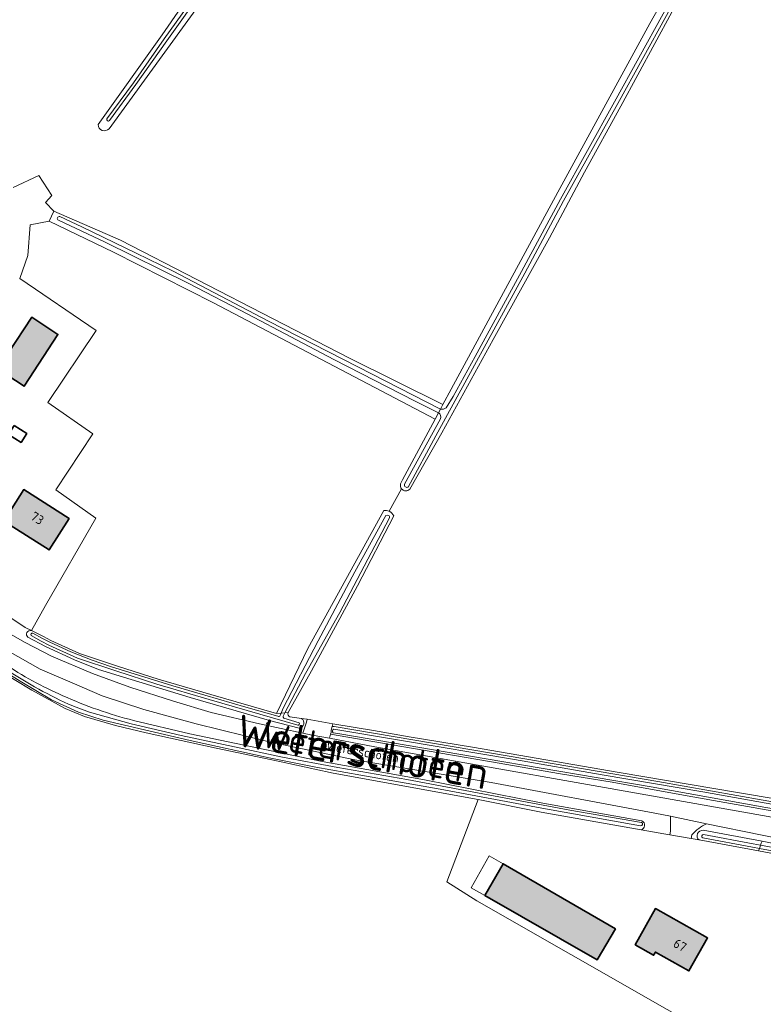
# Model space of a CAD drawing. Header units: metres. Extents: x 200031 to 204075, y 460125 to 464703.
# Tile 60 of 178: x 200391 to 200537, y 463498 to 463691. Entities that reach past the tile are written whole.
import ezdxf
from ezdxf.enums import TextEntityAlignment as Align

# ---------------------------------------------------------------- set-up
doc = ezdxf.new("R2010")
doc.units = ezdxf.units.M
doc.header["$LTSCALE"] = 2
for name, color, linetype, lineweight in [('B-WE-GR-GRAS-GV', 253, 'Continuous', 13), ('B-WE-OG-BEBOUWING-GV', 253, 'Continuous', 35), ('B-WE-OG-BEBOUWING-T18', 253, 'Continuous', 18), ('B-WE-OG-BEBOUWING_LUIFEL-GV', 253, 'Continuous', 18), ('B-WE-OG-BEBOUWING_SCHUUR-GV', 253, 'Continuous', 35), ('B-WE-OG-TERREIN_CULTUURSCHEIDING-GV', 253, 'Continuous', 18), ('B-WE-OG-TERREIN_ERF-GV', 253, 'Continuous', 18), ('B-WE-OG-TOPOGRAFIE-T18', 250, 'Continuous', 18), ('B-WE-OG-TOPOGRAFIE-T25_2000', 250, 'Continuous', 18), ('B-WE-OG-TOPOGRAFIE-T25_2500', 250, 'Continuous', 18), ('B-WE-OG-WATER-GV', 253, 'Continuous', 18), ('B-WE-OG-WATER_GREPPEL-GV', 253, 'Continuous', 18), ('B-WE-OG-WATER_SLOOT-GV', 253, 'Continuous', 18), ('B-WE-VH-ONVERHARD-GV', 253, 'Continuous', 18), ('B-WE-VH-VERHARDING_ASFALT-GV', 253, 'Continuous', 18), ('B-WE-VH-VERHARDING_BETON-A', 254, 'Continuous', 25), ('B-WE-VH-VERHARDING_OPEN-GV', 253, 'Continuous', 18)]:
    doc.layers.add(name, color=color, linetype=linetype, lineweight=lineweight)
doc.styles.add('NLCS-ISO-M1000-T18', font='NLCS-ISO.ttf', dxfattribs={"height": 1.8})
doc.styles.add('NLCS-ISO-M2000-T25', font='NLCS-ISO.ttf', dxfattribs={"height": 5})
doc.styles.add('NLCS-ISO-M2500-T25', font='NLCS-ISO.ttf', dxfattribs={"height": 6.25})

msp = doc.modelspace()

# ---------------------------------------------------------------- hatches: boundary and pattern name
at = {"layer": 'B-WE-VH-VERHARDING_BETON-A'}
h = msp.add_hatch(color=256, dxfattribs=at)
h.dxf.hatch_style = 1
h.paths.add_polyline_path([(200388.931, 463625.224), (200387.081, 463622.379), (200386.904, 463622.107), (200392.038, 463618.768), (200398.645, 463628.927), (200393.511, 463632.266)])
h = msp.add_hatch(color=256, dxfattribs=at)
h.dxf.hatch_style = 1
h.paths.add_polyline_path([(200400.824, 463592.868), (200391.951, 463598.513), (200388.036, 463592.36), (200396.909, 463586.715)])
h = msp.add_hatch(color=256, dxfattribs=at)
h.dxf.hatch_style = 1
h.paths.add_polyline_path([(200507.84, 463512.491), (200485.797, 463525.228), (200482.206, 463519.019), (200504.248, 463506.437)])
h = msp.add_hatch(color=256, dxfattribs=at)
h.dxf.hatch_style = 1
h.paths.add_polyline_path([(200511.653, 463509.35), (200515.285, 463507.307), (200515.634, 463507.927), (200522.208, 463504.23), (200525.849, 463510.703), (200515.643, 463516.444)])

# ---------------------------------------------------------------- linework, layer by layer
at = {"layer": 'B-WE-GR-GRAS-GV', "flags": 128}
for points in [[(200406.512, 463670.012), (200419.079, 463687.606), (200438.526, 463715.784), (200462.603, 463748.99), (200475.7, 463768.437), (200476.269, 463769.226), (200410.314, 463802.78), (200408.343, 463804.636), (200403.231, 463798.292), (200403.853, 463797.614), (200403.794, 463797.026), (200397.545, 463790.122), (200387.021, 463777.284)], [(200474.008, 463615.162), (200475.642, 463618.204), (200496.5, 463656.788), (200514.538, 463689.817), (200528.408, 463714.374), (200540.22, 463735.669), (200540.775, 463736.044), (200541.24, 463735.984), (200541.415, 463735.861), (200541.998, 463736.939), (200539.942, 463738.422), (200505.419, 463754.678), (200479.222, 463768.042), (200476.626, 463764.335), (200453.343, 463730.733), (200408.668, 463669.192)], [(200518.832, 463692.052), (200508.862, 463673.606), (200501.737, 463660.679), (200494.869, 463647.851), (200483.894, 463627.931), (200473.806, 463609.66), (200467.553, 463598.594)], [(200389.883, 463657.683), (200394.91, 463660.064), (200397.424, 463656.095), (200396.233, 463654.772), (200397.865, 463653.078), (200410.877, 463647.39), (200455.724, 463624.238), (200474.008, 463615.162)], [(200429.133, 463635.087), (200409.554, 463645.008), (200396.939, 463651.094), (200393.198, 463650.373), (200392.753, 463644.347), (200391.166, 463639.849), (200406.115, 463629.663), (200396.684, 463615.55), (200405.503, 463609.42), (200398.271, 463598.476), (200406.042, 463592.9), (200396.201, 463575.798), (200393.49, 463570.913), (200395.803, 463569.735), (200397.292, 463568.977), (200402.843, 463566.421), (200410.288, 463563.96), (200418.279, 463561.371), (200428.568, 463558.39), (200441.471, 463554.65), (200447.57, 463567.418), (200462.491, 463594.41)], [(200465.743, 463599.659), (200466.103, 463600.449), (200472.493, 463612.343), (200429.133, 463635.087)], [(200463.519, 463594.27), (200465.925, 463598.671)], [(200465.925, 463598.671), (200463.519, 463594.27)], [(200464.408, 463593.357), (200457.315, 463579.646), (200448.27, 463563.006), (200443.715, 463554.845)], [(200536.33, 463486.205), (200480.688, 463517.995), (200474.764, 463521.718), (200480.955, 463537.805), (200452.514, 463542.956), (200441.749, 463545.298), (200429.607, 463547.896), (200415.916, 463550.888), (200409.947, 463552.307), (200403.855, 463554.074), (200400.066, 463555.662), (200393.544, 463559.249), (200386.546, 463563.403)], [(200444.06, 463554.012), (200446.372, 463553.688), (200447.457, 463553.536), (200452.465, 463552.621), (200452.837, 463552.553), (200460.465, 463551.332), (200467.406, 463550.112), (200479.84, 463548.052), (200508.521, 463543.094), (200532.091, 463539.128), (200553.449, 463535.542), (200561.669, 463534.06)]]:
    msp.add_lwpolyline(points, dxfattribs=at)
at = {"layer": 'B-WE-GR-GRAS-GV'}
for points in [[(200408.668, 463669.192, -0.6679527), (200406.512, 463670.012)], [(200465.925, 463598.671, -0.246434), (200465.743, 463599.659)], [(200467.553, 463598.594, -0.4565324), (200465.925, 463598.671)], [(200462.491, 463594.41, -0.149162), (200463.519, 463594.27)], [(200463.519, 463594.27, -0.1854086), (200464.408, 463593.357)], [(200443.715, 463554.845, 0.3722344), (200444.06, 463554.012)]]:
    msp.add_lwpolyline(points, format="xyb", dxfattribs=at)
at = {"layer": 'B-WE-OG-BEBOUWING-GV', "flags": 128}
for points in [[(200388.931, 463625.224), (200387.081, 463622.379), (200386.904, 463622.107), (200392.038, 463618.768), (200398.645, 463628.927), (200393.511, 463632.266)], [(200400.824, 463592.868), (200391.951, 463598.513), (200388.036, 463592.36), (200396.909, 463586.715)], [(200507.84, 463512.491), (200485.797, 463525.228), (200482.206, 463519.019), (200504.248, 463506.437)], [(200511.653, 463509.35), (200515.285, 463507.307), (200515.634, 463507.927), (200522.208, 463504.23), (200525.849, 463510.703), (200515.643, 463516.444)]]:
    msp.add_lwpolyline(points, close=True, dxfattribs=at)
at = {"layer": 'B-WE-OG-BEBOUWING_LUIFEL-GV', "flags": 128}
msp.add_lwpolyline([(200479.551, 463520.535), (200482.206, 463519.019), (200485.797, 463525.228), (200483.081, 463526.766)], close=True, dxfattribs=at)
at = {"layer": 'B-WE-OG-BEBOUWING_SCHUUR-GV', "flags": 128}
msp.add_lwpolyline([(200390.065, 463611.07), (200388.962, 463609.342), (200391.441, 463607.759), (200392.544, 463609.487)], close=True, dxfattribs=at)
at = {"layer": 'B-WE-OG-TERREIN_CULTUURSCHEIDING-GV', "flags": 128}
for points in [[(200512.821, 463531.883), (200517.303, 463531.086), (200518.475, 463530.886), (200518.602, 463531.63), (200518.602, 463534.529), (200515.528, 463535.16), (200483.488, 463541.16), (200456.812, 463545.608), (200439.985, 463549.084), (200425.727, 463552.635), (200415.466, 463555.463), (200407.311, 463558.115), (200401.447, 463560.655), (200395.18, 463563.348), (200388.847, 463566.969), (200378.01, 463573.509), (200364.407, 463582.233), (200357.178, 463587.099)], [(200393.49, 463570.913), (200392.267, 463571.536), (200385.981, 463575.67), (200380.107, 463579.389), (200379.642, 463579.649)], [(200379.419, 463576.27), (200384.296, 463573.107), (200392.244, 463568.596), (200397.396, 463565.867), (200405.4, 463562.471), (200412.75, 463559.845), (200421.246, 463557.101), (200428.656, 463554.847), (200438.109, 463552.635), (200446.583, 463550.827), (200447.298, 463552.973), (200447.457, 463553.536), (200446.372, 463553.688)], [(200445.897, 463551.801), (200440.076, 463553.292), (200424.562, 463557.793), (200410.654, 463562.012), (200406.613, 463563.312), (200401.891, 463565.156), (200396.21, 463567.759), (200392.772, 463569.587)], [(200413.455, 463553.302), (200424.469, 463550.663), (200433.528, 463548.797), (200450.379, 463545.231), (200470.454, 463541.678), (200493.571, 463537.088), (200513.007, 463533.632)], [(200560.853, 463530.087), (200561.669, 463534.06), (200553.449, 463535.542), (200532.091, 463539.128), (200508.521, 463543.094), (200479.84, 463548.052), (200467.406, 463550.112), (200460.465, 463551.332), (200452.837, 463552.553), (200452.465, 463552.621), (200452.349, 463552.149), (200452.753, 463552.091), (200483.922, 463546.819), (200516.113, 463541.357), (200541.912, 463536.745), (200560.207, 463533.873), (200560.631, 463533.764)], [(200560.318, 463531.76), (200559.506, 463531.845), (200539.908, 463535.328), (200521.869, 463538.554), (200507.162, 463541.189), (200497.05, 463542.856), (200483.123, 463545.283), (200463.685, 463548.567), (200452.034, 463550.589), (200451.838, 463549.803), (200460.7, 463548.166), (200479.415, 463544.792), (200504.574, 463540.337), (200537.681, 463534.521), (200556.502, 463530.984), (200560.853, 463530.087)], [(200524.98, 463531.782), (200536.506, 463529.688), (200556.321, 463525.768), (200556.125, 463525.156), (200555.967, 463524.66), (200555.917, 463524.505), (200555.749, 463523.98), (200557.414, 463523.664), (200559.09, 463526.164), (200557.694, 463526.623), (200557.133, 463526.807), (200555.919, 463526.994), (200536.521, 463530.847), (200525.632, 463533.084)], [(200522.795, 463530.914), (200522.668, 463530.17), (200524.203, 463529.889)]]:
    msp.add_lwpolyline(points, dxfattribs=at)
at = {"layer": 'B-WE-OG-TERREIN_CULTUURSCHEIDING-GV'}
for points in [[(200392.772, 463569.587, -0.8123412), (200393.49, 463570.913)], [(200388.033, 463564.489, 0.0433592), (200399.612, 463558.149)], [(200399.612, 463558.149, 0.0422634), (200413.455, 463553.302)], [(200446.372, 463553.688, -0.6819138), (200445.897, 463551.801)], [(200513.007, 463533.632, -0.6825575), (200512.821, 463531.883)], [(200525.632, 463533.084, 0.0908829), (200522.795, 463530.914)], [(200524.203, 463529.889, -0.7622077), (200524.98, 463531.782)]]:
    msp.add_lwpolyline(points, format="xyb", dxfattribs=at)
at = {"layer": 'B-WE-OG-TERREIN_ERF-GV', "flags": 128}
for points in [[(200385.981, 463575.67), (200392.267, 463571.536), (200393.49, 463570.913), (200396.201, 463575.798), (200406.042, 463592.9), (200398.271, 463598.476), (200405.503, 463609.42), (200396.684, 463615.55), (200406.115, 463629.663), (200391.166, 463639.849), (200392.753, 463644.347), (200393.198, 463650.373), (200396.939, 463651.094), (200397.865, 463653.078), (200396.233, 463654.772), (200397.424, 463656.095), (200394.91, 463660.064), (200389.883, 463657.683)], [(200540.198, 463492.614), (200541.103, 463494.225), (200545.886, 463501.765), (200550.422, 463509.937), (200557.093, 463523.185), (200557.414, 463523.664), (200555.749, 463523.98), (200535.834, 463527.762), (200524.203, 463529.889), (200522.668, 463530.17), (200518.475, 463530.886), (200517.303, 463531.086), (200512.821, 463531.883), (200493.247, 463535.364), (200480.955, 463537.805), (200474.764, 463521.718), (200480.688, 463517.995), (200536.33, 463486.205), (200537.012, 463488.409)]]:
    msp.add_lwpolyline(points, dxfattribs=at)
for points in [[(200387.081, 463622.379), (200388.931, 463625.224), (200393.511, 463632.266), (200398.645, 463628.927), (200392.038, 463618.768), (200386.904, 463622.107)], [(200396.909, 463586.715), (200388.036, 463592.36), (200391.951, 463598.513), (200400.824, 463592.868)], [(200482.206, 463519.019), (200485.797, 463525.228), (200507.84, 463512.491), (200504.248, 463506.437)], [(200515.634, 463507.927), (200515.285, 463507.307), (200511.653, 463509.35), (200515.643, 463516.444), (200525.849, 463510.703), (200522.208, 463504.23)]]:
    msp.add_lwpolyline(points, close=True, dxfattribs=at)
at = {"layer": 'B-WE-OG-WATER-GV', "flags": 128}
msp.add_lwpolyline([(200462.857, 463593.432), (200456.783, 463582.405), (200449.594, 463568.902), (200442.783, 463555.704), (200442.345, 463554.726), (200443.075, 463554.789), (200447.095, 463562.527), (200453.817, 463574.458), (200461.373, 463588.745), (200463.6, 463592.971)], dxfattribs=at)
at = {"layer": 'B-WE-OG-WATER-GV'}
msp.add_lwpolyline([(200463.6, 463592.971, 0.6351178), (200462.857, 463593.432)], format="xyb", dxfattribs=at)
at = {"layer": 'B-WE-OG-WATER_GREPPEL-GV'}
for points in [[(200393.725, 463570.396, 0.8031812), (200393.433, 463569.969)], [(200442.142, 463554.273, -0.4664295), (200441.713, 463554.132)], [(200442.894, 463553.778, -0.3374277), (200442.746, 463554.155)], [(200445.614, 463552.351, 0.6806626), (200445.867, 463552.811)]]:
    msp.add_lwpolyline(points, format="xyb", dxfattribs=at)
at = {"layer": 'B-WE-OG-WATER_GREPPEL-GV', "flags": 128}
for points in [[(200393.433, 463569.969), (200395.369, 463568.834), (200396.856, 463568.077), (200402.475, 463565.489), (200409.976, 463563.01), (200417.985, 463560.415), (200428.28, 463557.432), (200445.614, 463552.351)], [(200441.713, 463554.132), (200435.431, 463555.911), (200427.415, 463558.269), (200421.162, 463560.062), (200414.65, 463562.125), (200408.974, 463563.853), (200405.349, 463565.127), (200401.202, 463566.741), (200397.034, 463568.649), (200395.655, 463569.377), (200393.725, 463570.396)], [(200443.075, 463554.789), (200442.345, 463554.726), (200442.142, 463554.273)], [(200442.746, 463554.155), (200443.075, 463554.789)], [(200445.867, 463552.811), (200442.894, 463553.778)]]:
    msp.add_lwpolyline(points, dxfattribs=at)
at = {"layer": 'B-WE-OG-WATER_SLOOT-GV', "flags": 128}
for points in [[(200408.668, 463669.192), (200453.343, 463730.733), (200476.626, 463764.335), (200479.222, 463768.042), (200476.269, 463769.226), (200475.7, 463768.437), (200462.603, 463748.99), (200438.526, 463715.784), (200419.079, 463687.606), (200406.512, 463670.012)], [(200408.241, 463671.168), (200413.421, 463678.204), (200419.434, 463686.795), (200426.807, 463697.122), (200433.692, 463706.727), (200441.875, 463718.13), (200449.475, 463729.159), (200458.984, 463742.136), (200467.889, 463754.581), (200476.619, 463767.474)], [(200476.619, 463767.474), (200467.889, 463754.581), (200458.984, 463742.136), (200449.475, 463729.159), (200441.875, 463718.13), (200433.692, 463706.727), (200426.807, 463697.122), (200419.434, 463686.795), (200413.421, 463678.204), (200408.241, 463671.168)], [(200477.133, 463767.126), (200468.399, 463754.226), (200459.487, 463741.772), (200449.982, 463728.799), (200442.383, 463717.773), (200434.197, 463706.365), (200427.312, 463696.76), (200419.942, 463686.437), (200413.926, 463677.842), (200408.741, 463670.8)], [(200408.741, 463670.8), (200413.926, 463677.842), (200419.942, 463686.437), (200427.312, 463696.76), (200434.197, 463706.365), (200442.383, 463717.773), (200449.982, 463728.799), (200459.487, 463741.772), (200468.399, 463754.226), (200477.133, 463767.126)], [(200541.155, 463734.564), (200537.181, 463727.17), (200530.847, 463715.601), (200523.88, 463703.026), (200517.799, 463691.358), (200508.258, 463674.119), (200497.668, 463655.075), (200490.084, 463640.913), (200472.626, 463609.068), (200467.226, 463599.019)], [(200467.226, 463599.019), (200472.626, 463609.068), (200490.084, 463640.913), (200497.668, 463655.075), (200508.258, 463674.119), (200517.799, 463691.358), (200523.88, 463703.026), (200530.847, 463715.601), (200537.181, 463727.17), (200541.155, 463734.564)], [(200467.553, 463598.594), (200473.806, 463609.66), (200483.894, 463627.931), (200494.869, 463647.851), (200501.737, 463660.679), (200508.862, 463673.606), (200518.832, 463692.052), (200528.81, 463710), (200538.906, 463728.088), (200541.621, 463733.393), (200541.913, 463734.486), (200541.832, 463735.151), (200541.675, 463735.677), (200541.415, 463735.861), (200541.24, 463735.984), (200540.775, 463736.044), (200540.22, 463735.669), (200528.408, 463714.374), (200514.538, 463689.817), (200496.5, 463656.788), (200475.642, 463618.204), (200474.008, 463615.162), (200473.53, 463614.272)], [(200474.689, 463614.543), (200476.026, 463616.749), (200480.313, 463624.618), (200489.447, 463641.254), (200497.034, 463655.421), (200507.626, 463674.47), (200517.162, 463691.7), (200523.243, 463703.368), (200530.214, 463715.949), (200536.546, 463727.514), (200540.519, 463734.906)], [(200540.519, 463734.906), (200536.546, 463727.514), (200530.214, 463715.949), (200523.243, 463703.368), (200517.162, 463691.7), (200507.626, 463674.47), (200497.034, 463655.421), (200489.447, 463641.254), (200480.313, 463624.618), (200476.026, 463616.749), (200474.689, 463614.543)], [(200399.03, 463651.991), (200403.318, 463649.997), (200413.962, 463644.831), (200421.189, 463641.285), (200439.879, 463631.493), (200457.354, 463622.565), (200473.53, 463614.272), (200474.008, 463615.162), (200455.724, 463624.238), (200410.877, 463647.39), (200397.865, 463653.078), (200396.939, 463651.094)], [(200473.137, 463613.542), (200473.53, 463614.272), (200457.354, 463622.565), (200439.879, 463631.493), (200421.189, 463641.285), (200413.962, 463644.831), (200403.318, 463649.997), (200399.03, 463651.991)], [(200396.939, 463651.094), (200409.554, 463645.008), (200429.133, 463635.087), (200472.493, 463612.343), (200473.137, 463613.542), (200468.628, 463615.833), (200452.687, 463623.988), (200435.832, 463632.892), (200424.296, 463638.887), (200407.908, 463646.979), (200398.733, 463651.276)], [(200398.733, 463651.276), (200407.908, 463646.979), (200424.296, 463638.887), (200435.832, 463632.892), (200452.687, 463623.988), (200468.628, 463615.833), (200473.137, 463613.542)], [(200473.137, 463613.542), (200472.493, 463612.343), (200466.103, 463600.449), (200465.743, 463599.659)], [(200473.53, 463614.272), (200473.137, 463613.542)], [(200466.513, 463599.551), (200473.579, 463612.367)], [(200473.579, 463612.367), (200466.513, 463599.551)], [(200462.491, 463594.41), (200447.57, 463567.418), (200441.471, 463554.65), (200442.345, 463554.726)], [(200442.345, 463554.726), (200442.783, 463555.704), (200449.594, 463568.902), (200456.783, 463582.405), (200462.857, 463593.432)], [(200463.6, 463592.971), (200461.373, 463588.745), (200453.817, 463574.458), (200447.095, 463562.527), (200443.075, 463554.789), (200443.715, 463554.845), (200448.27, 463563.006), (200457.315, 463579.646), (200464.408, 463593.357)], [(200356.765, 463583.201), (200360.329, 463580.593), (200373.516, 463571.96), (200386.546, 463563.403), (200393.544, 463559.249), (200400.066, 463555.662), (200403.855, 463554.074), (200409.947, 463552.307), (200415.916, 463550.888), (200429.607, 463547.896), (200441.749, 463545.298), (200452.514, 463542.956), (200480.955, 463537.805), (200493.247, 463535.364), (200512.821, 463531.883)], [(200512.738, 463532.664), (200512.702, 463532.671), (200493.387, 463536.106), (200473.473, 463539.869), (200457.988, 463542.615), (200449.15, 463544.178), (200440.028, 463545.968), (200424.568, 463549.373), (200410.589, 463552.638), (200407.51, 463553.331), (200402.653, 463554.901), (200397.421, 463557.314), (200391.247, 463560.982), (200382.603, 463566.333), (200370.732, 463574.203), (200359.519, 463581.607), (200357.567, 463582.909)], [(200357.567, 463582.909), (200359.519, 463581.607), (200370.732, 463574.203), (200382.603, 463566.333), (200391.247, 463560.982), (200397.421, 463557.314), (200402.653, 463554.901), (200407.51, 463553.331), (200410.589, 463552.638), (200424.568, 463549.373), (200440.028, 463545.968), (200449.15, 463544.178), (200457.988, 463542.615), (200473.473, 463539.869), (200493.387, 463536.106), (200512.702, 463532.671), (200512.738, 463532.664)], [(200357.906, 463583.487), (200366.111, 463577.929), (200377.776, 463570.283), (200387.843, 463563.604), (200394.085, 463559.896)], [(200394.085, 463559.896), (200387.843, 463563.604), (200377.776, 463570.283), (200366.111, 463577.929), (200357.906, 463583.487)], [(200442.142, 463554.273), (200442.345, 463554.726), (200441.471, 463554.65), (200428.568, 463558.39), (200418.279, 463561.371), (200410.288, 463563.96), (200402.843, 463566.421), (200397.292, 463568.977), (200395.803, 463569.735), (200393.49, 463570.913)], [(200392.772, 463569.587), (200396.21, 463567.759), (200401.891, 463565.156), (200406.613, 463563.312), (200410.654, 463562.012), (200424.562, 463557.793), (200440.076, 463553.292), (200445.897, 463551.801)], [(200445.614, 463552.351), (200428.28, 463557.432), (200417.985, 463560.415), (200409.976, 463563.01), (200402.475, 463565.489), (200396.856, 463568.077), (200395.369, 463568.834), (200393.433, 463569.969)], [(200393.725, 463570.396), (200395.655, 463569.377), (200397.034, 463568.649), (200401.202, 463566.741), (200405.349, 463565.127), (200408.974, 463563.853), (200414.65, 463562.125), (200421.162, 463560.062), (200427.415, 463558.269), (200435.431, 463555.911), (200441.713, 463554.132)], [(200404.807, 463554.939), (200412.994, 463552.67), (200422.774, 463550.376), (200433.208, 463548.148), (200442.318, 463546.209), (200453.436, 463544.074), (200466.958, 463541.721), (200481.866, 463538.935), (200498.855, 463535.755), (200512.932, 463533.335)], [(200512.932, 463533.335), (200498.855, 463535.755), (200481.866, 463538.935), (200466.958, 463541.721), (200453.436, 463544.074), (200442.318, 463546.209), (200433.208, 463548.148), (200422.774, 463550.376), (200412.994, 463552.67), (200404.807, 463554.939)], [(200513.007, 463533.632), (200493.571, 463537.088), (200470.454, 463541.678), (200450.379, 463545.231), (200433.528, 463548.797), (200424.469, 463550.663), (200413.455, 463553.302)], [(200443.715, 463554.845), (200443.075, 463554.789), (200442.746, 463554.155)], [(200442.894, 463553.778), (200445.867, 463552.811)], [(200446.372, 463553.688), (200444.06, 463554.012)], [(200560.631, 463533.764), (200560.207, 463533.873), (200541.912, 463536.745), (200516.113, 463541.357), (200483.922, 463546.819), (200452.753, 463552.091), (200452.349, 463552.149), (200452.29, 463551.911), (200452.179, 463551.304), (200452.119, 463550.927), (200452.034, 463550.589), (200463.685, 463548.567), (200483.123, 463545.283), (200497.05, 463542.856), (200507.162, 463541.189), (200521.869, 463538.554), (200539.908, 463535.328)], [(200452.695, 463551.604), (200465.56, 463549.469), (200488.021, 463545.625), (200505.234, 463542.681), (200524.951, 463539.308), (200547.892, 463535.191), (200560, 463533.21)], [(200560, 463533.21), (200547.892, 463535.191), (200524.951, 463539.308), (200505.234, 463542.681), (200488.021, 463545.625), (200465.56, 463549.469), (200452.695, 463551.604)], [(200559.875, 463532.413), (200537.279, 463536.278), (200514.78, 463540.286), (200482.476, 463545.811), (200453.848, 463550.652), (200452.546, 463550.862), (200452.54, 463550.863)], [(200452.54, 463550.863), (200452.546, 463550.862), (200453.848, 463550.652), (200482.476, 463545.811), (200514.78, 463540.286)], [(200514.78, 463540.286), (200537.279, 463536.278), (200559.875, 463532.413)], [(200524.203, 463529.889), (200535.834, 463527.762), (200535.994, 463528.222), (200534.619, 463528.479), (200524.934, 463530.287)], [(200524.934, 463530.287), (200534.619, 463528.479), (200535.994, 463528.222), (200536.067, 463528.431), (200536.22, 463528.869)], [(200536.22, 463528.869), (200536.366, 463529.287), (200536.506, 463529.688), (200524.98, 463531.782)], [(200525.059, 463530.953), (200534.743, 463529.144), (200536.22, 463528.869)], [(200536.22, 463528.869), (200534.743, 463529.144), (200525.059, 463530.953)]]:
    msp.add_lwpolyline(points, dxfattribs=at)
at = {"layer": 'B-WE-OG-WATER_SLOOT-GV'}
for points in [[(200408.741, 463670.8, -0.8801528), (200408.241, 463671.168)], [(200408.241, 463671.168, 0.8801528), (200408.741, 463670.8)], [(200406.512, 463670.012, 0.6679527), (200408.668, 463669.192)], [(200398.733, 463651.276, -0.8939161), (200399.03, 463651.991)], [(200399.03, 463651.991, 0.8939161), (200398.733, 463651.276)], [(200473.579, 463612.367, 0.3802905), (200473.137, 463613.542)], [(200473.137, 463613.542, -0.3802905), (200473.579, 463612.367)], [(200473.53, 463614.272, 0.2149893), (200474.689, 463614.543)], [(200474.689, 463614.543, -0.2149893), (200473.53, 463614.272)], [(200465.743, 463599.659, 0.246434), (200465.925, 463598.671)], [(200467.226, 463599.019, -0.6611992), (200466.513, 463599.551)], [(200466.513, 463599.551, 0.6611992), (200467.226, 463599.019)], [(200465.925, 463598.671, 0.4565324), (200467.553, 463598.594)], [(200463.519, 463594.27, 0.149162), (200462.491, 463594.41)], [(200464.408, 463593.357, 0.1854086), (200463.519, 463594.27)], [(200462.857, 463593.432, -0.6351178), (200463.6, 463592.971)], [(200393.49, 463570.913, 0.8123412), (200392.772, 463569.587)], [(200393.433, 463569.969, -0.8031812), (200393.725, 463570.396)], [(200399.612, 463558.149, -0.0433592), (200388.033, 463564.489)], [(200394.085, 463559.896, 0.0166964), (200400.709, 463556.495)], [(200400.709, 463556.495, -0.0166964), (200394.085, 463559.896)], [(200413.455, 463553.302, -0.0422634), (200399.612, 463558.149)], [(200400.709, 463556.495, 0.0105178), (200404.807, 463554.939)], [(200404.807, 463554.939, -0.0105178), (200400.709, 463556.495)], [(200441.713, 463554.132, 0.4664295), (200442.142, 463554.273)], [(200442.746, 463554.155, 0.3374277), (200442.894, 463553.778)], [(200444.06, 463554.012, -0.3722344), (200443.715, 463554.845)], [(200445.897, 463551.801, 0.6819138), (200446.372, 463553.688)], [(200445.867, 463552.811, -0.6806626), (200445.614, 463552.351)], [(200452.54, 463550.863, -0.6180964), (200452.695, 463551.604)], [(200452.695, 463551.604, 0.6180964), (200452.54, 463550.863)], [(200512.932, 463533.335, -0.8539119), (200512.738, 463532.664)], [(200512.738, 463532.664, 0.8539119), (200512.932, 463533.335)], [(200512.821, 463531.883, 0.6825575), (200513.007, 463533.632)], [(200524.98, 463531.782, 0.7622077), (200524.203, 463529.889)], [(200524.934, 463530.287, -0.8477964), (200525.059, 463530.953)], [(200525.059, 463530.953, 0.8477964), (200524.934, 463530.287)]]:
    msp.add_lwpolyline(points, format="xyb", dxfattribs=at)
at = {"layer": 'B-WE-OG-WATER_SLOOT-GV', "flags": 128}
for points in [[(200535.994, 463528.222), (200535.834, 463527.762), (200555.749, 463523.98), (200555.917, 463524.505), (200550.86, 463525.453)], [(200556.125, 463525.156), (200550.985, 463526.119), (200536.22, 463528.869), (200536.067, 463528.431), (200535.994, 463528.222), (200550.86, 463525.453), (200555.917, 463524.505), (200555.967, 463524.66)], [(200536.22, 463528.869), (200550.985, 463526.119), (200556.125, 463525.156), (200556.321, 463525.768), (200536.506, 463529.688), (200536.366, 463529.287)]]:
    msp.add_lwpolyline(points, close=True, dxfattribs=at)
at = {"layer": 'B-WE-VH-ONVERHARD-GV', "flags": 128}
msp.add_lwpolyline([(200452.465, 463552.621), (200447.457, 463553.536), (200447.298, 463552.973), (200446.583, 463550.827), (200448.46, 463550.427), (200451.838, 463549.803), (200452.034, 463550.589), (200452.119, 463550.927), (200452.179, 463551.304), (200452.29, 463551.911), (200452.349, 463552.149)], close=True, dxfattribs=at)
at = {"layer": 'B-WE-VH-VERHARDING_ASFALT-GV', "flags": 128}
for points in [[(200537.681, 463534.521), (200504.574, 463540.337), (200479.415, 463544.792), (200460.7, 463548.166), (200451.838, 463549.803), (200448.46, 463550.427), (200446.583, 463550.827), (200438.109, 463552.635), (200428.656, 463554.847), (200421.246, 463557.101), (200412.75, 463559.845), (200405.4, 463562.471), (200397.396, 463565.867), (200392.244, 463568.596), (200384.296, 463573.107)], [(200388.847, 463566.969), (200395.18, 463563.348), (200401.447, 463560.655), (200407.311, 463558.115), (200415.466, 463555.463), (200425.727, 463552.635), (200439.985, 463549.084), (200456.812, 463545.608), (200483.488, 463541.16), (200515.528, 463535.16), (200518.602, 463534.529), (200525.632, 463533.084), (200536.521, 463530.847), (200555.919, 463526.994)]]:
    msp.add_lwpolyline(points, dxfattribs=at)
at = {"layer": 'B-WE-VH-VERHARDING_OPEN-GV', "flags": 128}
for points in [[(200525.632, 463533.084), (200518.602, 463534.529), (200518.602, 463531.63)], [(200518.602, 463531.63), (200518.475, 463530.886), (200522.668, 463530.17), (200522.795, 463530.914)]]:
    msp.add_lwpolyline(points, dxfattribs=at)
at = {"layer": 'B-WE-VH-VERHARDING_OPEN-GV'}
msp.add_lwpolyline([(200522.795, 463530.914, -0.0908829), (200525.632, 463533.084)], format="xyb", dxfattribs=at)

# ---------------------------------------------------------------- texts
at = {"layer": 'B-WE-OG-BEBOUWING-T18', "style": 'NLCS-ISO-M1000-T18'}
for s, rotation, p in [('73', 327.5, (200394.62, 463592.912)), ('67', 330.6, (200520.458, 463509.278))]:
    msp.add_text(s, height=1.8, rotation=rotation, dxfattribs=at).set_placement(p, align=Align.MIDDLE)
at = {"layer": 'B-WE-OG-TOPOGRAFIE-T18', "style": 'NLCS-ISO-M1000-T18'}
msp.add_text('Weterschoten', height=1.8, rotation=350, dxfattribs=at).set_placement((200458.34, 463547.15), align=Align.MIDDLE)
at = {"layer": 'B-WE-OG-TOPOGRAFIE-T25_2000', "style": 'NLCS-ISO-M2000-T25'}
msp.add_text('Weterschoten', height=5, rotation=350, dxfattribs=at).set_placement((200458.34, 463547.15), align=Align.MIDDLE)
at = {"layer": 'B-WE-OG-TOPOGRAFIE-T25_2500', "style": 'NLCS-ISO-M2500-T25'}
msp.add_text('Weterschoten', height=6.25, rotation=350, dxfattribs=at).set_placement((200458.34, 463547.15), align=Align.MIDDLE)

doc.saveas('drawing.dxf')
